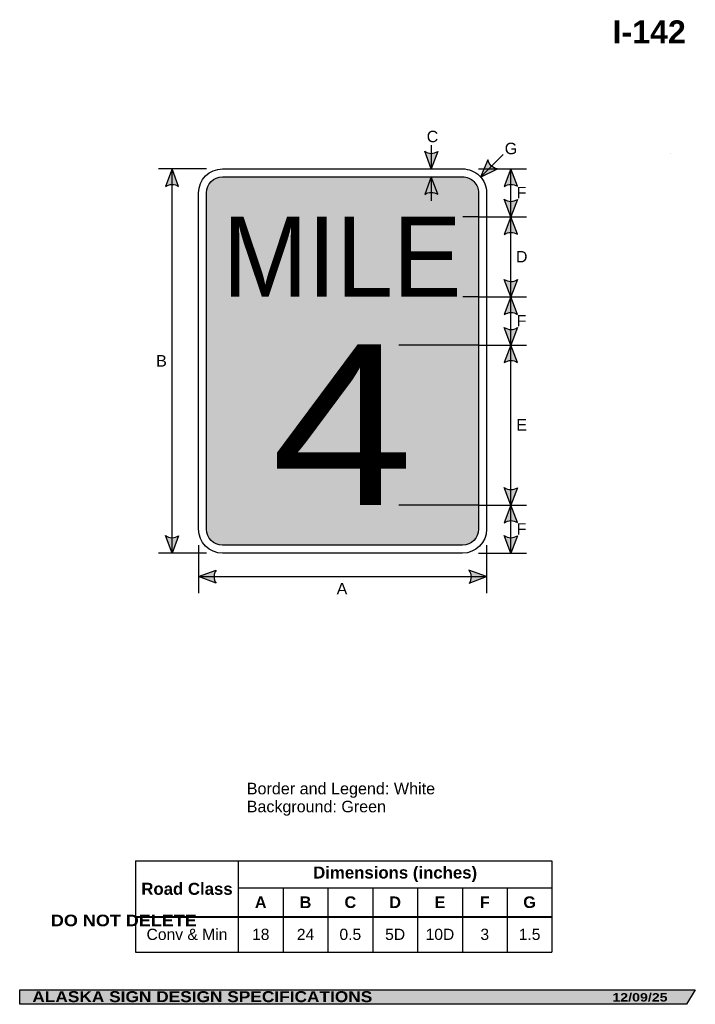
# Model space of a CAD drawing. Header units: feet. Extents: x 3.7 to 45.9, y 0.2 to 61.7.
import ezdxf
from ezdxf.enums import TextEntityAlignment as Align

# ---------------------------------------------------------------- set-up
doc = ezdxf.new("R2010")
doc.units = ezdxf.units.FT
doc.header["$MEASUREMENT"] = 0
doc.layers.add('Sign', color=7, linetype='Continuous')
doc.styles.add('ARIAL', font='arial.ttf')
doc.styles.add('ARIAL B', font='arialbd.ttf')
doc.styles.add('ARIAL BLACK B', font='ariblk.ttf')
doc.styles.add('ARIAL BLACK BI', font='ariblk.ttf')
doc.styles.add('FHWA SERIES D2000EX', font='txt')

# ---------------------------------------------------------------- blocks, each defined once
blk = doc.blocks.new('*T2')
at = {"color": 0, "linetype": 'ByBlock', "lineweight": -2, "transparency": 16777216}
for p, q in [((0, 0), (26.01687852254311, 0)), ((0, 0), (0, -5.686889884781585)), ((6.416878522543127, 0), (6.416878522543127, -5.686889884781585)), ((26.01687852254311, 0), (26.01687852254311, -5.686889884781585)), ((6.416878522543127, -1.670204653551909), (26.01687852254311, -1.670204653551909)), ((9.216878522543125, -1.670204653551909), (9.216878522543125, -5.686889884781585)), ((12.01687852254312, -1.670204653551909), (12.01687852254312, -5.686889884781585)), ((14.81687852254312, -1.670204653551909), (14.81687852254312, -5.686889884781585)), ((17.61687852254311, -1.670204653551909), (17.61687852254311, -5.686889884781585)), ((20.41687852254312, -1.670204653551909), (20.41687852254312, -5.686889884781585)), ((23.21687852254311, -1.670204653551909), (23.21687852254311, -5.686889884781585)), ((0, -3.48927253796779), (26.01687852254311, -3.48927253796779)), ((0, -5.686889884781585), (26.01687852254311, -5.686889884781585))]:
    blk.add_line(p, q, dxfattribs=at)
at = {"color": 18, "transparency": 16777216, "attachment_point": 5}
for s, insert, char_height, width, style in [('Dimensions (inches)', (16.21687852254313, -0.8351023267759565), 0.75, 19.47999999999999, 'ARIAL B'), ('Road Class', (3.208439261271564, -1.744636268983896), 0.75, 6.296878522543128, 'ARIAL B'), ('A', (7.816878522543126, -2.579738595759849), 0.725, 2.679999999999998, 'ARIAL B'), ('B', (10.61687852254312, -2.579738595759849), 0.725, 2.679999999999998, 'ARIAL B'), ('C', (13.41687852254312, -2.579738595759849), 0.725, 2.679999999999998, 'ARIAL B'), ('D', (16.21687852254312, -2.579738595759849), 0.725, 2.679999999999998, 'ARIAL B'), ('E', (19.01687852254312, -2.579738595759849), 0.725, 2.679999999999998, 'ARIAL B'), ('F', (21.81687852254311, -2.579738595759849), 0.725, 2.679999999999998, 'ARIAL B'), ('G', (24.61687852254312, -2.579738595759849), 0.725, 2.679999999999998, 'ARIAL B'), ('Conv & Min', (3.208439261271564, -4.588081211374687), 0.7, 6.296878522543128, 'ARIAL'), ('18', (7.816878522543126, -4.588081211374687), 0.7, 2.679999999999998, 'ARIAL'), ('24', (10.61687852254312, -4.588081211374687), 0.7, 2.679999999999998, 'ARIAL'), ('0.5', (13.41687852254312, -4.588081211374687), 0.7, 2.679999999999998, 'ARIAL'), ('5D', (16.21687852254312, -4.588081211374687), 0.7, 2.679999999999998, 'ARIAL'), ('10D', (19.01687852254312, -4.588081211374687), 0.7, 2.679999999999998, 'ARIAL'), ('3', (21.81687852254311, -4.588081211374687), 0.7, 2.679999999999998, 'ARIAL'), ('1.5', (24.61687852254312, -4.588081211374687), 0.7, 2.679999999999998, 'ARIAL')]:
    blk.add_mtext(s, dxfattribs=dict(at, insert=insert, char_height=char_height, width=width, style=style))

msp = doc.modelspace()

# ---------------------------------------------------------------- hatches: boundary and pattern name
h = msp.add_hatch(color=256)
h.dxf.hatch_style = 1
edge = h.paths.add_edge_path()
edge.add_line((29.82683338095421, 53.42795837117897), (29.41645578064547, 52.3390263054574))
edge.add_line((29.41645578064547, 52.3390263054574), (29.00891263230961, 53.43717428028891))
edge.add_arc((29.42465552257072, 54.03452110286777), 0.7277811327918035, 235.1627615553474, 303.5461345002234)
h = msp.add_hatch(color=256)
h.dxf.hatch_style = 1
edge = h.paths.add_edge_path()
edge.add_line((32.95343401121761, 52.90203457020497), (32.50290299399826, 51.82909253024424))
edge.add_line((32.50290299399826, 51.82909253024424), (33.5537829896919, 52.34646244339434))
edge.add_arc((33.66248588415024, 53.06607974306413), 0.7277811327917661, 193.0266678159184, 261.4100407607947, ccw=False)
h = msp.add_hatch(color=256)
h.dxf.hatch_style = 1
edge = h.paths.add_edge_path()
edge.add_line((13.63116738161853, 51.24420802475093), (13.22078978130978, 52.3331400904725))
edge.add_line((13.22078978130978, 52.3331400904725), (12.81324663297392, 51.23499211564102))
edge.add_arc((13.228989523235, 50.63764529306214), 0.7277811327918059, 56.45386549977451, 124.837238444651, ccw=False)
h = msp.add_hatch(color=256)
h.dxf.hatch_style = 1
edge = h.paths.add_edge_path()
edge.add_line((34.80237980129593, 51.25009423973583), (34.39200220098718, 52.3390263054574))
edge.add_line((34.39200220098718, 52.3390263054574), (33.98445905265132, 51.24087833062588))
edge.add_arc((34.40020194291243, 50.64353150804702), 0.7277811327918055, 56.453865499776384, 124.83723844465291, ccw=False)
at = {"true_color": 0x00773b}
h = msp.add_hatch(color=116, dxfattribs=at)
h.dxf.hatch_style = 1
h.paths.add_polyline_path([(16.3765534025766, 51.83848727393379, 0.4142657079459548), (15.37696227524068, 50.83781325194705), (15.37696221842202, 29.83926323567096, 0.4140890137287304), (16.3770853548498, 28.83956530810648), (31.3761860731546, 28.83956528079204, 0.4147013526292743), (32.37588302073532, 29.84187764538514), (32.37588426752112, 50.83878938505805, 0.4142207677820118), (31.374965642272, 51.83848727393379)])
at = {"true_color": 0xffffff}
h = msp.add_hatch(color=7, dxfattribs=at)
h.dxf.hatch_style = 1
edge = h.paths.add_edge_path()
edge.add_line((29.82683338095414, 50.74955520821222), (29.41645578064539, 51.83848727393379))
edge.add_line((29.41645578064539, 51.83848727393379), (29.00891263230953, 50.74033929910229))
edge.add_arc((29.42465552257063, 50.14299247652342), 0.7277811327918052, 56.45386549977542, 124.83723844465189, ccw=False)
h = msp.add_hatch(color=256)
h.dxf.hatch_style = 1
edge = h.paths.add_edge_path()
edge.add_line((34.80237980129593, 50.42988464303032), (34.39200220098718, 49.34095257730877))
edge.add_line((34.39200220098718, 49.34095257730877), (33.98445905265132, 50.43910055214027))
edge.add_arc((34.40020194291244, 51.03644737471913), 0.7277811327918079, 235.1627615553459, 303.5461345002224)
h = msp.add_hatch(color=256)
h.dxf.hatch_style = 1
edge = h.paths.add_edge_path()
edge.add_line((34.80237980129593, 48.25332258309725), (34.39200220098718, 49.34225464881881))
edge.add_line((34.39200220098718, 49.34225464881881), (33.98445905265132, 48.24410667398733))
edge.add_arc((34.40020194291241, 47.64675985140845), 0.727781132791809, 56.45386549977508, 124.83723844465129, ccw=False)
h = msp.add_hatch(color=256)
h.dxf.hatch_style = 1
edge = h.paths.add_edge_path()
edge.add_line((34.80237980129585, 45.42858256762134), (34.3920022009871, 44.33965050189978))
edge.add_line((34.3920022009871, 44.33965050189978), (33.98445905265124, 45.43779847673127))
edge.add_arc((34.40020194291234, 46.03514529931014), 0.7277811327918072, 235.1627615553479, 303.5461345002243)
h = msp.add_hatch(color=256)
h.dxf.hatch_style = 1
edge = h.paths.add_edge_path()
edge.add_line((34.80237980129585, 43.25071843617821), (34.3920022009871, 44.33965050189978))
edge.add_line((34.3920022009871, 44.33965050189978), (33.98445905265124, 43.24150252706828))
edge.add_arc((34.40020194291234, 42.64415570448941), 0.7277811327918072, 56.4538654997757, 124.83723844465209, ccw=False)
h = msp.add_hatch(color=256)
h.dxf.hatch_style = 1
edge = h.paths.add_edge_path()
edge.add_line((34.80237980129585, 42.42858256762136), (34.3920022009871, 41.33965050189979))
edge.add_line((34.3920022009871, 41.33965050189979), (33.98445905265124, 42.43779847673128))
edge.add_arc((34.40020194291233, 43.03514529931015), 0.7277811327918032, 235.1627615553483, 303.5461345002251)
h = msp.add_hatch(color=256)
h.dxf.hatch_style = 1
edge = h.paths.add_edge_path()
edge.add_line((34.80237980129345, 40.25006739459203), (34.3920022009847, 41.3389994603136))
edge.add_line((34.3920022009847, 41.3389994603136), (33.98445905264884, 40.2408514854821))
edge.add_arc((34.40020194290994, 39.64350466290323), 0.7277811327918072, 56.4538654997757, 124.83723844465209, ccw=False)
h = msp.add_hatch(color=256)
h.dxf.hatch_style = 1
edge = h.paths.add_edge_path()
edge.add_line((34.80237980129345, 32.42793156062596), (34.3920022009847, 31.3389994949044))
edge.add_line((34.3920022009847, 31.3389994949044), (33.98445905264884, 32.43714746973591))
edge.add_arc((34.40020194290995, 33.03449429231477), 0.7277811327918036, 235.1627615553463, 303.5461345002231)
h = msp.add_hatch(color=256)
h.dxf.hatch_style = 1
edge = h.paths.add_edge_path()
edge.add_line((34.80237980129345, 30.25006742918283), (34.3920022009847, 31.3389994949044))
edge.add_line((34.3920022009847, 31.3389994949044), (33.98445905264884, 30.2408515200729))
edge.add_arc((34.40020194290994, 29.64350469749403), 0.7277811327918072, 56.453865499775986, 124.83723844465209, ccw=False)
h = msp.add_hatch(color=256)
h.dxf.hatch_style = 1
edge = h.paths.add_edge_path()
edge.add_line((13.63116738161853, 29.42795837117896), (13.22078978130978, 28.33902630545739))
edge.add_line((13.22078978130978, 28.33902630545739), (12.81324663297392, 29.4371742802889))
edge.add_arc((13.22898952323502, 30.03452110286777), 0.7277811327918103, 235.1627615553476, 303.5461345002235)
h = msp.add_hatch(color=256)
h.dxf.hatch_style = 1
edge = h.paths.add_edge_path()
edge.add_line((34.80237980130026, 29.42795837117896), (34.39200220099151, 28.33902630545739))
edge.add_line((34.39200220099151, 28.33902630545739), (33.98445905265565, 29.4371742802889))
edge.add_arc((34.40020194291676, 30.03452110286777), 0.7277811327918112, 235.1627615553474, 303.5461345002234)
h = msp.add_hatch(color=256)
h.dxf.hatch_style = 1
edge = h.paths.add_edge_path()
edge.add_line((15.96876693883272, 26.46207841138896), (14.88024514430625, 26.87354301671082))
edge.add_line((14.88024514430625, 26.87354301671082), (15.97879947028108, 27.27998955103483))
edge.add_arc((16.5757309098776, 26.86365046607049), 0.7277811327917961, 145.1055563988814, 213.4889293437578)
h = msp.add_hatch(color=256)
h.dxf.hatch_style = 1
edge = h.paths.add_edge_path()
edge.add_line((31.78790144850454, 26.46207841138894), (32.87642324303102, 26.87354301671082))
edge.add_line((32.87642324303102, 26.87354301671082), (31.77786891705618, 27.2799895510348))
edge.add_arc((31.18093747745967, 26.86365046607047), 0.7277811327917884, -33.488929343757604, 34.894443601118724, ccw=False)
at = {"layer": 'Sign', "true_color": 0x000000}
msp.add_hatch(color=18, dxfattribs=at).paths.add_polyline_path([(3.699686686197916, 1.066867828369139), (45.92097727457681, 1.066867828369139), (45.37503178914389, 0.1671574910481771), (3.701084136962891, 0.1671574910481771)], flags=0)

# ---------------------------------------------------------------- linework, layer by layer
for p, q in [((10.94563660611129, 9.119365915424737), (36.96251512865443, 9.119365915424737)), ((10.94563660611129, 9.119365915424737), (36.9625151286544, 9.119365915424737)), ((10.94563660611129, 5.657322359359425), (36.96251512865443, 5.657322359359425)), ((10.94563660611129, 5.599183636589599), (36.96251512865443, 5.599183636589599))]:
    msp.add_line(p, q)
for points in [[(29.82683338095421, 53.42795837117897), (29.41645578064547, 52.3390263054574), (29.00891263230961, 53.43717428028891, 0.307560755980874), (29.82683338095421, 53.42795837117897, 4.141293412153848)], [(32.95343401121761, 52.90203457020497), (32.50290299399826, 51.82909253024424), (33.5537829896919, 52.34646244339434, -0.307560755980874), (32.95343401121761, 52.90203457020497, -4.141293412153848)], [(13.63116738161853, 51.24420802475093), (13.22078978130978, 52.3331400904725), (12.81324663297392, 51.23499211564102, -0.307560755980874), (13.63116738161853, 51.24420802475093, -4.141293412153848)], [(34.80237980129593, 51.25009423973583), (34.39200220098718, 52.3390263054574), (33.98445905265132, 51.24087833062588, -0.307560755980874), (34.80237980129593, 51.25009423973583, -4.141293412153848)], [(34.80237980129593, 50.42988464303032), (34.39200220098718, 49.34095257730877), (33.98445905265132, 50.43910055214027, 0.307560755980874), (34.80237980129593, 50.42988464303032, 4.141293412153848)], [(34.80237980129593, 48.25332258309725), (34.39200220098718, 49.34225464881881), (33.98445905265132, 48.24410667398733, -0.307560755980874), (34.80237980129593, 48.25332258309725, -4.141293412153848)], [(34.80237980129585, 45.42858256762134), (34.3920022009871, 44.33965050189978), (33.98445905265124, 45.43779847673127, 0.307560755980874), (34.80237980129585, 45.42858256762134, 4.141293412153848)], [(34.80237980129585, 43.25071843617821), (34.3920022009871, 44.33965050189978), (33.98445905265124, 43.24150252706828, -0.307560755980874), (34.80237980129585, 43.25071843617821, -4.141293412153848)], [(34.80237980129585, 42.42858256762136), (34.3920022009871, 41.33965050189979), (33.98445905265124, 42.43779847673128, 0.307560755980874), (34.80237980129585, 42.42858256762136, 4.141293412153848)], [(34.80237980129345, 40.25006739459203), (34.3920022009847, 41.3389994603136), (33.98445905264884, 40.2408514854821, -0.307560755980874), (34.80237980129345, 40.25006739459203, -4.141293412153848)], [(34.80237980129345, 32.42793156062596), (34.3920022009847, 31.3389994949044), (33.98445905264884, 32.43714746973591, 0.307560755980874), (34.80237980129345, 32.42793156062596, 4.141293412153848)], [(34.80237980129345, 30.25006742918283), (34.3920022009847, 31.3389994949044), (33.98445905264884, 30.2408515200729, -0.307560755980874), (34.80237980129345, 30.25006742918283, -4.141293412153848)], [(13.63116738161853, 29.42795837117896), (13.22078978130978, 28.33902630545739), (12.81324663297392, 29.4371742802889, 0.307560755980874), (13.63116738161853, 29.42795837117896, 4.141293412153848)], [(34.80237980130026, 29.42795837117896), (34.39200220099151, 28.33902630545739), (33.98445905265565, 29.4371742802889, 0.307560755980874), (34.80237980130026, 29.42795837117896, 4.141293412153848)], [(15.96876693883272, 26.46207841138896), (14.88024514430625, 26.87354301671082), (15.97879947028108, 27.27998955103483, 0.307560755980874), (15.96876693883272, 26.46207841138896, 4.141293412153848)], [(31.78790144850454, 26.46207841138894), (32.87642324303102, 26.87354301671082), (31.77786891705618, 27.2799895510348, -0.307560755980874), (31.78790144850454, 26.46207841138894, -4.141293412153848)]]:
    msp.add_lwpolyline(points, format="xyb")
msp.add_lwpolyline([(16.37642324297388, 52.3390263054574), (31.37496564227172, 52.3390263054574, -0.4142207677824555), (32.87642324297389, 50.8390263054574), (32.87642205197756, 29.83711762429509, -0.4135634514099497), (31.37642324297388, 28.33902630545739), (16.37684503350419, 28.33902630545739, -0.414018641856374), (14.87642324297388, 29.83902630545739), (14.87642324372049, 50.83907409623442, -0.4139275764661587)], format="xyb", close=True)
at = {"color": 116, "true_color": 0x00773b}
msp.add_lwpolyline([(16.37655340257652, 51.83848727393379), (31.37496564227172, 51.83848727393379, -0.4142207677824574), (32.37588426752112, 50.83878938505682), (32.37588302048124, 29.83759886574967, -0.4134484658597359), (31.37618607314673, 28.83956528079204), (16.37684503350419, 28.83956533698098, -0.4140186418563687), (15.37696221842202, 29.839263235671), (15.37696227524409, 50.83907409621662, -0.4138964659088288)], format="xyb", close=True, dxfattribs=at)
at = {"color": 7, "true_color": 0xffffff}
msp.add_lwpolyline([(29.82683338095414, 50.74955520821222), (29.41645578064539, 51.83848727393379), (29.00891263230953, 50.74033929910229, -0.307560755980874), (29.82683338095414, 50.74955520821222, -4.141293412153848)], format="xyb", dxfattribs=at)
at = {"layer": 'Sign', "color": 18, "lineweight": -3, "true_color": 0x000000}
for p, q in [((29.41645578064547, 53.80905156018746), (29.41645578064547, 52.30905156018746)), ((32.49718494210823, 51.82337447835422), (33.91139850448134, 53.2375880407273)), ((15.37764097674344, 52.3390263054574), (12.37764097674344, 52.3390263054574)), ((13.22078978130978, 28.33314009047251), (13.22078978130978, 52.3331400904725)), ((32.37902737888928, 52.3390263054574), (35.37902737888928, 52.3390263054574)), ((34.39200220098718, 49.342254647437), (34.39200220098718, 52.34225464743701)), ((32.37576566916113, 49.34225464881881), (35.37576566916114, 49.34225464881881)), ((34.39200220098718, 44.34095257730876), (34.39200220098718, 49.34095257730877)), ((32.37576566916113, 44.34160362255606), (35.37576566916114, 44.34160362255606)), ((34.3920022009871, 41.33965050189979), (34.3920022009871, 44.33965050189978)), ((32.37576566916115, 41.33899946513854), (35.37576566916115, 41.33899946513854)), ((34.3920022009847, 31.3389994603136), (34.3920022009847, 41.3389994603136)), ((32.37478910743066, 31.3389994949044), (35.37478910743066, 31.3389994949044)), ((34.39200220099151, 28.3383484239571), (34.39200220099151, 31.3383484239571)), ((15.37764097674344, 28.33902630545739), (12.37764097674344, 28.33902630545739)), ((14.87642324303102, 28.84095259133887), (14.87642324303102, 25.84095259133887)), ((32.37902737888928, 28.33902630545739), (35.37902737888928, 28.33902630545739)), ((32.87642324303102, 28.84095259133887), (32.87642324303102, 25.84095259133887)), ((14.88024514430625, 26.87354301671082), (32.88024514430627, 26.87354301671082))]:
    msp.add_line(p, q, dxfattribs=at)
at = {"layer": 'Sign'}
msp.add_line((44.37549209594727, 53.28188578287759), (44.37549209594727, 53.28188578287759), dxfattribs=at)
at = {"layer": 'Sign', "color": 250, "lineweight": -3, "true_color": 0x1f1a17}
msp.add_line((44.37549209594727, 53.28188578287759), (44.37549209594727, 53.28188578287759), dxfattribs=at)
at = {"layer": 'Sign', "color": 7, "lineweight": -3, "true_color": 0xffffff}
for p, q in [((29.41645578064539, 51.83848727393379), (29.41645578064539, 50.3384872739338)), ((32.39579171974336, 49.34225468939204), (31.39579171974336, 49.34225468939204)), ((32.39579171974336, 44.34160365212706), (31.39579171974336, 44.34160365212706)), ((32.39579171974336, 41.33899948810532), (27.39579171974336, 41.33899948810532)), ((32.39579171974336, 31.33899949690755), (27.39579171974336, 31.33899949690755))]:
    msp.add_line(p, q, dxfattribs=at)
at = {"layer": 'Sign', "color": 250, "lineweight": -3, "true_color": 0x1f1a17}
msp.add_lwpolyline([(3.699686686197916, 1.066867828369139), (45.92097727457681, 1.066867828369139), (45.37503178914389, 0.1671574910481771), (3.701084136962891, 0.1671574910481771)], close=True, dxfattribs=at)

# ---------------------------------------------------------------- block references
msp.add_blockref('*T2', (10.94563660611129, 9.119365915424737))

# ---------------------------------------------------------------- texts
at = {"layer": 'Sign', "color": 18, "true_color": 0x000000}
for s, height, style, p, p2 in [('I-142', 1.438363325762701, 'ARIAL B', (40.74783416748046, 60.17263982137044), (45.32783417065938, 60.17263982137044)), ('C', 0.7136714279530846, 'ARIAL', (29.13422921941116, 54.00475464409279), (29.8542292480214, 54.00475464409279)), ('G', 0.7178154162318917, 'ARIAL', (34.00922921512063, 53.25475464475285), (34.7892291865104, 53.25475464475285)), ('F', 0.7148361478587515, 'ARIAL', (34.75657903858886, 50.50225464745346), (35.36657905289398, 50.50225464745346)), ('D', 0.71367142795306, 'ARIAL', (34.71074570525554, 46.50095257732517), (35.43074573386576, 46.50095257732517)), ('F', 0.7148361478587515, 'ARIAL', (34.75657903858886, 42.49965050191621), (35.36657905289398, 42.49965050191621)), ('B', 0.7190483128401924, 'ARIAL', (12.22737803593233, 39.993140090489), (12.89737803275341, 39.993140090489)), ('E', 0.7190483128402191, 'ARIAL', (34.73157903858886, 35.99899946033), (35.40157903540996, 35.99899946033)), ('F', 0.7148361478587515, 'ARIAL', (34.75657903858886, 29.49834842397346), (35.36657905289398, 29.49834842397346)), ('A', 0.717472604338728, 'ARIAL', (23.50569436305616, 25.76390759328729), (24.17569435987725, 25.76390759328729)), ('Border and Legend: White', 0.7216872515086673, 'ARIAL', (17.88978576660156, 13.28001529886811), (29.65978610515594, 13.28001529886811)), ('Background: Green', 0.7181418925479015, 'ARIAL', (17.88978576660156, 12.1600152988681), (26.58978577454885, 12.1600152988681))]:
    msp.add_text(s, height=height, dxfattribs=dict(at, style=style)).set_placement(p, p2, align=Align.ALIGNED)
at = {"layer": 'Sign', "color": 7, "true_color": 0xffffff}
for s, height, style, p, p2 in [('MILE', 5.008819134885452, 'FHWA SERIES D2000EX', (16.37246490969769, 44.35175464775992), (31.29704802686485, 44.35175464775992)), ('4', 10.01813122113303, 'FHWA SERIES D2000EX', (19.40879171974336, 31.35358798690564), (28.29945868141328, 31.35358798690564)), ('DO NOT DELETE', 0.724608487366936, 'ARIAL BLACK B', (5.65225092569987, 5.041378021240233), (14.76225026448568, 5.041378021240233)), ('ALASKA SIGN DESIGN SPECIFICATIONS', 0.685178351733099, 'ARIAL BLACK BI', (4.489780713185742, 0.3020893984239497), (25.73311389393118, 0.3020893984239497)), ('12/09/25', 0.5223817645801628, 'ARIAL BLACK BI', (40.73722585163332, 0.341751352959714), (44.18722601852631, 0.341751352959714))]:
    msp.add_text(s, height=height, dxfattribs=dict(at, style=style)).set_placement(p, p2, align=Align.ALIGNED)

doc.saveas('drawing.dxf')
